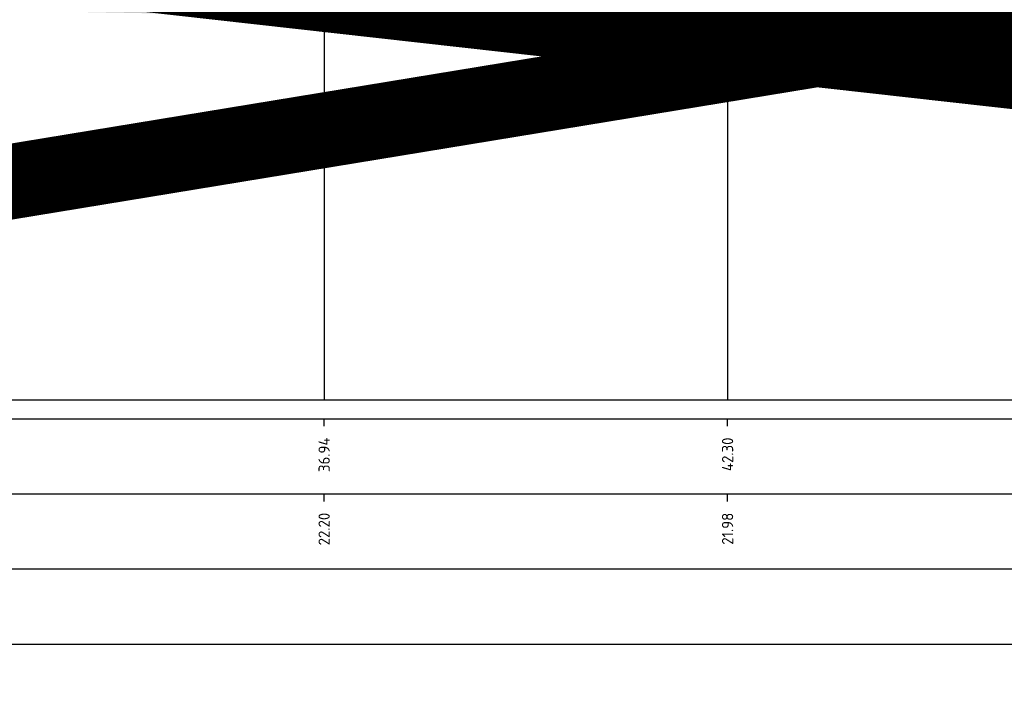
# Model space of a CAD drawing. Header units: metres. Extents: x 173015 to 189682, y 346605 to 348504.
# Tile 155 of 212: x 188913 to 188926, y 348423 to 348432. Entities that reach past the tile are written whole.
import ezdxf
from ezdxf.enums import TextEntityAlignment as Align

# ---------------------------------------------------------------- set-up
doc = ezdxf.new("R2010")
doc.units = ezdxf.units.M
doc.header["$PDMODE"] = 35
doc.header["$PDSIZE"] = 0.075
for name, color, linetype, lineweight in [('X-ME-AL-PROFIEL_HUIDIG MAAIVELD-GD', 252, 'Continuous', 0), ('X-XX-AL-DETAIL1-M-B', 252, 'Continuous', 18), ('X-XX-AL-DWARSPROFIEL_PROFIELLIJN MAAIVELD-GD', 8, 'Continuous', 35), ('X-XX-AL-HULPGEOMETRIE-G', 50, 'Continuous', 25)]:
    doc.layers.add(name, color=color, linetype=linetype, lineweight=lineweight)
doc.layers.add('X-ME-AL-PROFIELRASTER-S', color=7, linetype='Continuous')
doc.styles.add('NLCS-ISO-ANNOTATIVE-T18', font='NLCS-ISO.ttf', dxfattribs={"height": 1.8})
doc.styles.add('NLCS-ISO-M100-T25', font='NLCS-ISO.ttf', dxfattribs={"height": 0.25})
doc.dimstyles.new('NLCS-M100-T25-PIJL_L3_H2', dxfattribs={"dimscale": 0.1, "dimtxt": 2.5, "dimasz": 2.5, "dimexe": 2, "dimexo": 2, "dimgap": 0.7, "dimtad": 1, "dimdec": 3, "dimzin": 0, "dimdsep": 46, "dimtxsty": 'NLCS-ISO-M100-T25', "dimcen": 0, "dimdle": 2, "dimclrd": 256, "dimclre": 256, "dimclrt": 256, "dimazin": 0, "dimtfac": 1, "dimtdec": 3, "dimtofl": 0, "dimtmove": 0, "dimatfit": 3, "dimfxl": 2, "dimfxlon": 1, "dimtfillclr": 256, "dimtolj": 1, "dimtzin": 0, "dimlwd": -1, "dimlwe": -1, "dimarcsym": 0})

# ---------------------------------------------------------------- blocks, each defined once
blk = doc.blocks.new('SAL-PROFIELRASTER_BALK_EIND1-D')
at = {"color": 0, "linetype": 'ByBlock', "lineweight": -2, "flags": 128}
for points in [[(0, 0), (1, 0)], [(0, -2.5), (1, -2.5)], [(0, -12.5), (1, -12.5)]]:
    blk.add_lwpolyline(points, dxfattribs=at)
blk = doc.blocks.new('SAL-PROFIELRASTER_BALK_EIND2-D')
at = {"color": 0, "linetype": 'ByBlock', "lineweight": -2}
blk.add_line((1, -12.5), (0, -12.5), dxfattribs=at)
blk = doc.blocks.new('SAL-PROFIELRASTER_BALK_DATA-D')
at = {"color": 0, "linetype": 'ByBlock', "lineweight": -2}
blk.add_lwpolyline([(0, -3.5), (0, -2.5)], dxfattribs=at)
at = {"color": 0, "linetype": 'ByBlock', "lineweight": -2, "style": 'NLCS-ISO-ANNOTATIVE-T18'}
blk.add_attdef('GETAL', text='', height=1.5, rotation=90, dxfattribs=at).set_placement((0.75, -5), align=Align.RIGHT)
blk = doc.blocks.new('SAL-PROFIELRASTER_AANHAAL-D')
at = {"color": 9, "linetype": 'ByBlock', "lineweight": -2, "flags": 128}
blk.add_lwpolyline([(0, 1), (0, 0)], dxfattribs=at)
blk = doc.blocks.new('*D46')
at = {"layer": 'Defpoints', "color": 0, "transparency": 16777216}
for p in [(188898.087, 348443.934), (188898.087, 348433.376), (188917.457, 348425.926)]:
    blk.add_point(p, dxfattribs=at)
at = {"layer": 'X-XX-AL-DETAIL1-M-B', "transparency": 16777216}
for p, q in [((188898.087, 348443.734), (188898.087, 348444.134)), ((188917.457, 348443.734), (188917.457, 348444.134)), ((188917.207, 348443.934), (188898.337, 348443.934))]:
    blk.add_line(p, q, dxfattribs=at)
for points in [[(188898.337, 348443.975), (188898.337, 348443.892), (188898.087, 348443.934)], [(188917.207, 348443.975), (188917.207, 348443.892), (188917.457, 348443.934)]]:
    blk.add_solid(points, dxfattribs=at)
at = {"layer": 'X-XX-AL-DETAIL1-M-B', "transparency": 16777216, "insert": (188907.029, 348444.166), "char_height": 0.25, "attachment_point": 5, "style": 'NLCS-ISO-M100-T25'}
blk.add_mtext('\\A1;Ruigte', dxfattribs=at)
blk = doc.blocks.new('*D47')
at = {"layer": 'Defpoints', "color": 0, "transparency": 16777216}
for p in [(188917.457, 348443.934), (188917.457, 348425.926), (188943.227, 348425.912)]:
    blk.add_point(p, dxfattribs=at)
at = {"layer": 'X-XX-AL-DETAIL1-M-B', "transparency": 16777216}
for p, q in [((188917.457, 348443.734), (188917.457, 348444.134)), ((188943.227, 348443.734), (188943.227, 348444.134)), ((188942.977, 348443.934), (188917.707, 348443.934))]:
    blk.add_line(p, q, dxfattribs=at)
for points in [[(188917.707, 348443.975), (188917.707, 348443.892), (188917.457, 348443.934)], [(188942.977, 348443.975), (188942.977, 348443.892), (188943.227, 348443.934)]]:
    blk.add_solid(points, dxfattribs=at)
at = {"layer": 'X-XX-AL-DETAIL1-M-B', "transparency": 16777216, "insert": (188930.342, 348444.129), "char_height": 0.25, "attachment_point": 5, "style": 'NLCS-ISO-M100-T25'}
blk.add_mtext('\\A1;Bos', dxfattribs=at)

msp = doc.modelspace()

# ---------------------------------------------------------------- hatches: boundary and pattern name
at = {"layer": 'X-ME-AL-PROFIEL_HUIDIG MAAIVELD-GD'}
h = msp.add_hatch(dxfattribs=at)
h.set_pattern_fill('AGR-MAAIVELD', color=256, scale=0.05, pattern_type=2)
h.set_pattern_definition([(45, (2170.6824, 91.25903), (-0.25000007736, 0.25000007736), []), (45, (2170.6467, 91.29474), (0, 0.50000015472), [0.3535535, -0.3535535]), (45, (2170.611, 91.33046), (0, 0.50000015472), [0.3535535, -0.3535535]), (45, (2170.57477, 91.36667), (0, 0.50000015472), [0.3535535, -0.3535535]), (45, (2170.53956, 91.4019), (0, 0.50000015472), [0.3535535, -0.3535535]), (45, (2170.50384, 91.4376), (0, 0.50000015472), [0.3535535, -0.3535535]), (45, (2170.46813, 91.4733), (0, 0.50000015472), [0.3535535, -0.3535535]), (315, (2170.6824, 91.25903), (0.25000007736, 0.25000007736), []), (315, (2170.71813, 91.29474), (0.50000015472, -1e-16), [0.3535535, -0.3535535]), (315, (2170.75384, 91.33046), (0.50000015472, -1e-16), [0.3535535, -0.3535535]), (315, (2170.79006, 91.36667), (0.50000015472, -1e-16), [0.3535535, -0.3535535]), (315, (2170.82527, 91.4019), (0.50000015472, -1e-16), [0.3535535, -0.3535535]), (315, (2170.861, 91.4376), (0.50000015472, -1e-16), [0.3535535, -0.3535535]), (315, (2170.8967, 91.4733), (0.50000015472, -1e-16), [0.3535535, -0.3535535])])
h.paths.add_polyline_path([(188933.6058, 348431.3958), (188927.11, 348431.4538), (188922.0577, 348431.8278), (188916.6964, 348432.0388), (188911.7593, 348432.1308), (188907.608, 348432.1728), (188905.0351, 348432.4178), (188901.4066, 348432.6098), (188898.9572, 348433.2828), (188898.0873, 348434.2737), (188896.6015, 348434.6448), (188894.9502, 348434.7188), (188893.1728, 348434.6798), (188890.9086, 348434.7288), (188888.8458, 348433.9988), (188883.9935, 348432.0088), (188882.0395, 348430.7668), (188881.3563, 348430.5858), (188880.7097, 348430.2008), (188879.7566, 348429.6698), (188879.7566, 348429.5698), (188880.7097, 348430.1008), (188881.3563, 348430.4858), (188882.0395, 348430.6668), (188883.9935, 348431.9088), (188888.8458, 348433.8988), (188890.9086, 348434.6288), (188893.1728, 348434.5798), (188894.9502, 348434.6188), (188896.6015, 348434.5448), (188898.0433, 348434.1635), (188898.9572, 348433.1828), (188901.4066, 348432.5098), (188905.0351, 348432.3178), (188907.608, 348432.0728), (188911.7593, 348432.0308), (188916.6964, 348431.9388), (188922.0577, 348431.7278), (188927.11, 348431.3538), (188933.6058, 348431.2958), (188937.6066, 348431.1508), (188943.2151, 348431.0628), (188946.4089, 348430.8538), (188949.175, 348430.8278), (188950.9405, 348430.5378), (188954.2766, 348430.4388), (188957.6347, 348430.2748), (188961.4535, 348430.2028), (188964.2453, 348430.1418), (188966.842, 348430.0318), (188969.6503, 348429.9108), (188972.4631, 348429.9038), (188975.1915, 348429.8378), (188977.906, 348429.7498), (188980.7908, 348429.7078), (188983.2688, 348429.7828), (188985.7744, 348429.6958), (188988.3146, 348429.6898), (188990.777, 348429.7088), (188993.4051, 348429.7258), (188995.5321, 348429.7308), (188995.5321, 348429.8308), (188993.4051, 348429.8258), (188990.777, 348429.8088), (188988.3146, 348429.7898), (188985.7744, 348429.7958), (188983.2688, 348429.8828), (188980.7908, 348429.8078), (188977.906, 348429.8498), (188975.1915, 348429.9378), (188972.4631, 348430.0038), (188969.6503, 348430.0108), (188966.842, 348430.1318), (188964.2453, 348430.2418), (188961.4535, 348430.3028), (188957.6347, 348430.3748), (188954.2766, 348430.5388), (188950.9405, 348430.6378), (188949.175, 348430.9278), (188946.4089, 348430.9538), (188943.2151, 348431.1628), (188937.6066, 348431.2508)])

# ---------------------------------------------------------------- linework, layer by layer
at = {"layer": 'X-XX-AL-DWARSPROFIEL_PROFIELLIJN MAAIVELD-GD'}
msp.add_lwpolyline([(188879.7566, 348429.6698), (188880.7097, 348430.2008), (188881.3563, 348430.5858), (188882.0395, 348430.7668), (188883.9935, 348432.0088), (188888.8458, 348433.9988), (188890.9086, 348434.7288), (188893.1728, 348434.6798), (188894.9502, 348434.7188), (188896.6015, 348434.6448), (188898.0873, 348434.2737), (188898.9572, 348433.2828), (188901.4066, 348432.6098), (188905.0351, 348432.4178), (188907.608, 348432.1728), (188911.7593, 348432.1308), (188916.6964, 348432.0388), (188922.0577, 348431.8278), (188927.11, 348431.4538)], dxfattribs=at)
at = {"layer": 'X-XX-AL-HULPGEOMETRIE-G', "const_width": 1}
msp.add_lwpolyline([(188873.8898, 348423.396), (188995.814, 348443.4252), (188995.594, 348423.396), (188873.5015, 348437.0757)], dxfattribs=at)

# ---------------------------------------------------------------- block references
at = {"layer": 'X-ME-AL-PROFIELRASTER-S'}
for p, yscale in [((188916.6964, 348426.8438), 5.195), ((188922.0577, 348426.8438), 4.984000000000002)]:
    msp.add_blockref('SAL-PROFIELRASTER_AANHAAL-D', p, dxfattribs=dict(at, yscale=yscale))
at = {"layer": 'X-ME-AL-PROFIELRASTER-S', "xscale": 117.0254849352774, "yscale": 0.1, "zscale": 117.0254849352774}
for name, p in [('SAL-PROFIELRASTER_BALK_EIND1-D', (188879.7566, 348426.8438)), ('SAL-PROFIELRASTER_BALK_EIND2-D', (188879.7566, 348425.8438)), ('SAL-PROFIELRASTER_BALK_EIND2-D', (188879.7566, 348424.8438))]:
    msp.add_blockref(name, p, dxfattribs=at)
at = {"layer": 'X-ME-AL-PROFIELRASTER-S', "xscale": 0.1, "yscale": 0.1, "zscale": 0.1}
for p, values in [((188916.6964, 348426.8438), {'GETAL': '36.94'}), ((188922.0577, 348426.8438), {'GETAL': '42.30'}), ((188916.6964, 348425.8438), {'GETAL': '22.20'}), ((188922.0577, 348425.8438), {'GETAL': '21.98'})]:
    msp.add_blockref('SAL-PROFIELRASTER_BALK_DATA-D', p, dxfattribs=at).add_auto_attribs(values)

# ---------------------------------------------------------------- dimensions: what is measured, and where the dimension line sits
at = {"layer": 'X-XX-AL-DETAIL1-M-B'}
for base, p1, p2, text, picture, middle in [((188898.0873, 348443.9336), (188917.4566, 348425.9259), (188898.0873, 348433.3765), 'Ruigte', '*D46', (188907.029, 348443.9336)), ((188917.4566, 348443.9336), (188943.2266, 348425.9118), (188917.4566, 348425.9259), 'Bos', '*D47', (188930.3416, 348443.9336))]:
    dim = msp.add_linear_dim(base=base, p1=p1, p2=p2, text=text, dimstyle='NLCS-M100-T25-PIJL_L3_H2', dxfattribs=at)
    dim.commit()
    dim.dimension.update_dxf_attribs({"geometry": picture, "text_midpoint": middle, "dimtype": 160})

doc.saveas('drawing.dxf')
